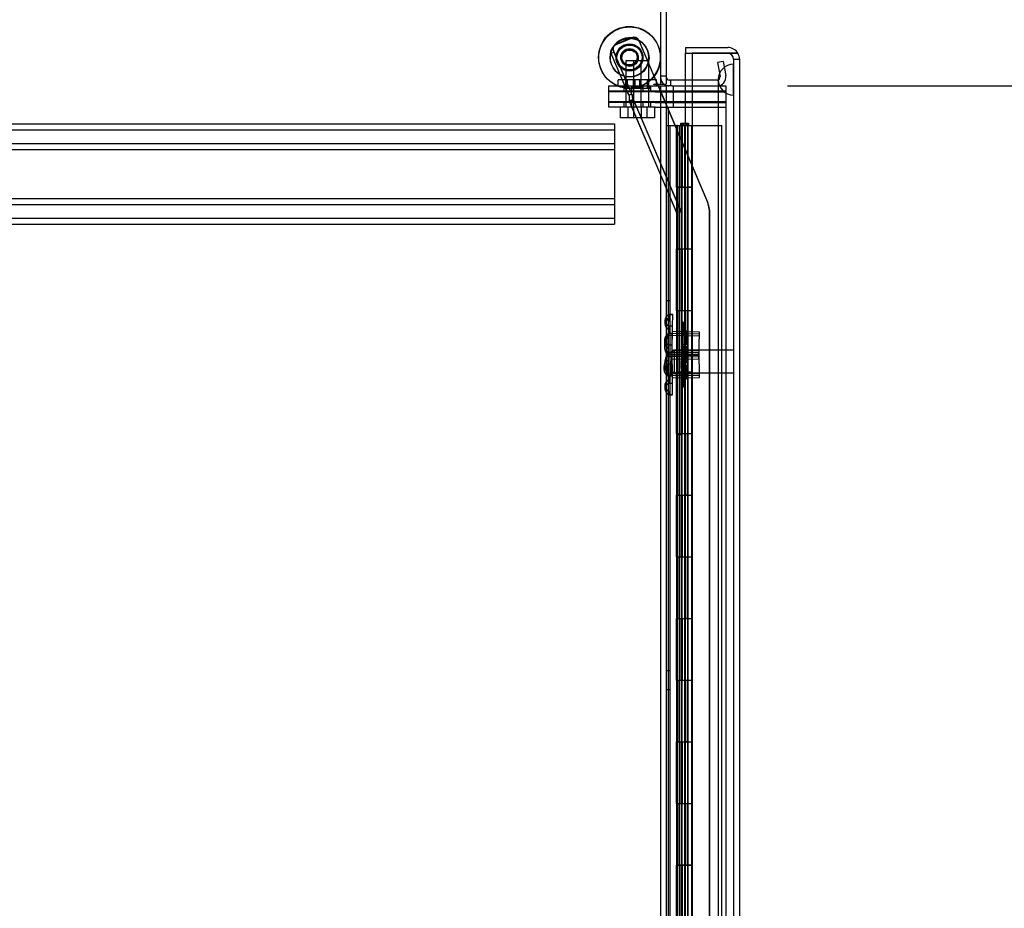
# Model space of a CAD drawing. Header units: inches. Extents: x 1 to 359, y -2 to 239.
# Tile 8 of 103: x 36 to 52, y 124 to 138. Entities that reach past the tile are written whole.
import ezdxf
from ezdxf.enums import TextEntityAlignment as Align
from ezdxf.lldxf.tags import DXFTag

# ---------------------------------------------------------------- set-up
doc = ezdxf.new("R2010")
doc.units = ezdxf.units.IN
doc.header["$MEASUREMENT"] = 0
for name, color, linetype in [('COM53964-2', 7, 'Continuous'), ('COM54746-60', 7, 'Continuous'), ('COM70098', 7, 'Continuous'), ('COM70220', 7, 'Continuous'), ('COM70739-9', 7, 'Continuous'), ('COM70839-3', 7, 'Continuous'), ('COM71195-8', 7, 'Continuous'), ('COM71197-1', 7, 'Continuous'), ('COM71302-3', 7, 'Continuous'), ('Default', 7, 'Continuous'), ('GSK87756', 7, 'Continuous'), ('NTS18147', 7, 'Continuous'), ('NTS86070', 7, 'Continuous'), ('ROL87452', 7, 'Continuous'), ('RVT17786', 7, 'Continuous'), ('SCC180005', 7, 'Continuous'), ('STD26122', 7, 'Continuous'), ('WAF25376', 7, 'Continuous'), ('WAM30038', 7, 'Continuous')]:
    doc.layers.add(name, color=color, linetype=linetype)
doc.styles.add('SEACAD_Times_New_Roman', font='times.ttf')
tags = doc.linetypes.add('HIDDEN2', pattern=[0.1875, 0.125, -0.0625]).pattern_tags.tags
tags[6:7] = [DXFTag(74, 4), DXFTag(75, 0), DXFTag(340, '0'), DXFTag(46, 0.0), DXFTag(50, 0.0), DXFTag(44, 0.0), DXFTag(45, 0.0)]
tags[4:5] = [DXFTag(74, 4), DXFTag(75, 0), DXFTag(340, '0'), DXFTag(46, 0.0), DXFTag(50, 0.0), DXFTag(44, 0.0), DXFTag(45, 0.0)]
doc.dimstyles.new('HAMMOND_(STH_-_540x360)', dxfattribs={"dimtxt": 2, "dimasz": 2.5, "dimexe": 1, "dimexo": 1, "dimgap": 0.5, "dimtad": 0, "dimtih": 1, "dimtoh": 1, "dimzin": 0, "dimdsep": 46, "dimtxsty": 'SEACAD_Times_New_Roman', "dimblk1": '_SE_FILLED', "dimblk2": '_SE_FILLED', "dimsah": 1, "dimcen": 1, "dimadec": 0, "dimazin": 0, "dimtfac": 0.8, "dimtofl": 0, "dimtmove": 0, "dimatfit": 3, "dimfxl": 1, "dimtolj": 1, "dimtzin": 0, "dimarcsym": 0})

# ---------------------------------------------------------------- blocks, each defined once
blk = doc.blocks.new('SE1')
at = {"layer": 'COM53964-2', "color": 7, "linetype": 'HIDDEN2'}
for p, q in [((23.159, 136.643), (45.534, 136.643)), ((45.534, 136.643), (45.534, 136.505)), ((23.159, 136.548), (45.534, 136.548)), ((45.534, 136.505), (45.534, 135.156)), ((23.159, 136.324), (45.534, 136.324)), ((23.159, 136.229), (45.534, 136.229)), ((23.159, 135.432), (45.534, 135.432)), ((23.159, 135.337), (45.534, 135.337)), ((45.534, 135.156), (45.534, 135.018)), ((23.159, 135.113), (45.534, 135.113)), ((23.159, 135.018), (45.534, 135.018))]:
    blk.add_line(p, q, dxfattribs=at)
at = {"layer": 'COM54746-60', "color": 7, "linetype": 'Continuous'}
for p, q in [((46.377, 136.618), (46.545, 136.618)), ((46.545, 136.618), (46.549, 136.618)), ((46.545, 135.618), (46.545, 136.618)), ((46.549, 136.618), (46.549, 135.618)), ((46.558, 136.618), (46.792, 136.618)), ((46.558, 136.618), (46.558, 135.618)), ((46.613, 136.627), (46.613, 136.653)), ((46.613, 136.653), (46.663, 136.653)), ((46.663, 136.627), (46.613, 136.627)), ((46.625, 136.627), (46.625, 136.618)), ((46.663, 136.653), (46.688, 136.653)), ((46.663, 136.627), (46.688, 136.627)), ((46.688, 136.653), (46.738, 136.653)), ((46.738, 136.627), (46.688, 136.627)), ((46.725, 136.618), (46.725, 136.627)), ((46.738, 136.653), (46.738, 136.627)), ((46.792, 136.618), (46.794, 136.618)), ((46.792, 135.618), (46.792, 136.618)), ((46.545, 135.618), (46.589, 135.618)), ((46.589, 135.618), (46.792, 135.618)), ((46.589, 135.618), (46.792, 135.618)), ((46.589, 134.618), (46.589, 135.618)), ((46.792, 134.618), (46.792, 135.618)), ((46.545, 133.618), (46.545, 134.618)), ((46.545, 134.618), (46.589, 134.618)), ((46.549, 134.618), (46.549, 133.618)), ((46.558, 134.619), (46.792, 134.619)), ((46.558, 134.618), (46.558, 133.618)), ((46.589, 134.618), (46.792, 134.618)), ((46.792, 133.618), (46.792, 134.619)), ((46.545, 133.618), (46.589, 133.618)), ((46.589, 133.618), (46.792, 133.618)), ((46.589, 133.618), (46.792, 133.618)), ((46.589, 132.618), (46.589, 133.618)), ((46.792, 132.618), (46.792, 133.618)), ((46.545, 131.618), (46.545, 132.618)), ((46.545, 132.618), (46.589, 132.618)), ((46.549, 132.618), (46.549, 131.618)), ((46.558, 132.619), (46.792, 132.619)), ((46.558, 132.618), (46.558, 131.618)), ((46.589, 132.618), (46.792, 132.618)), ((46.792, 131.618), (46.792, 132.619)), ((46.545, 131.618), (46.589, 131.618)), ((46.589, 131.618), (46.792, 131.618)), ((46.589, 131.618), (46.792, 131.618)), ((46.589, 130.618), (46.589, 131.618)), ((46.792, 130.618), (46.792, 131.618)), ((46.545, 129.618), (46.545, 130.618)), ((46.545, 130.618), (46.589, 130.618)), ((46.549, 130.618), (46.549, 129.618)), ((46.558, 130.619), (46.792, 130.619)), ((46.558, 130.618), (46.558, 129.618)), ((46.589, 130.618), (46.792, 130.618)), ((46.792, 129.618), (46.792, 130.619)), ((46.545, 129.618), (46.589, 129.618)), ((46.589, 129.618), (46.792, 129.618)), ((46.589, 129.618), (46.792, 129.618)), ((46.589, 128.618), (46.589, 129.618)), ((46.792, 128.618), (46.792, 129.618)), ((46.545, 127.618), (46.545, 128.618)), ((46.545, 128.618), (46.589, 128.618)), ((46.549, 128.618), (46.549, 127.618)), ((46.558, 128.619), (46.792, 128.619)), ((46.558, 128.618), (46.558, 127.618)), ((46.589, 128.618), (46.792, 128.618)), ((46.792, 127.618), (46.792, 128.619)), ((46.545, 127.618), (46.589, 127.618)), ((46.589, 127.618), (46.792, 127.618)), ((46.589, 127.618), (46.792, 127.618)), ((46.589, 126.618), (46.589, 127.618)), ((46.792, 126.618), (46.792, 127.618)), ((46.545, 125.618), (46.545, 126.618)), ((46.545, 126.618), (46.589, 126.618)), ((46.549, 126.618), (46.549, 125.618)), ((46.558, 126.619), (46.792, 126.619)), ((46.558, 126.618), (46.558, 125.618)), ((46.589, 126.618), (46.792, 126.618)), ((46.792, 125.618), (46.792, 126.619)), ((46.545, 125.618), (46.589, 125.618)), ((46.589, 125.618), (46.792, 125.618)), ((46.589, 125.618), (46.792, 125.618)), ((46.589, 124.618), (46.589, 125.618)), ((46.792, 124.618), (46.792, 125.618)), ((46.545, 123.618), (46.545, 124.618)), ((46.545, 124.618), (46.589, 124.618)), ((46.549, 124.618), (46.549, 123.618)), ((46.558, 124.619), (46.792, 124.619)), ((46.558, 124.618), (46.558, 123.618)), ((46.589, 124.618), (46.792, 124.618)), ((46.792, 123.618), (46.792, 124.619))]:
    blk.add_line(p, q, dxfattribs=at)
at = {"layer": 'COM54746-60', "color": 7, "linetype": 'HIDDEN2'}
for p, q in [((46.439, 76.618), (46.439, 136.618)), ((46.54, 136.618), (46.54, 135.618)), ((46.558, 136.618), (46.549, 136.618)), ((46.589, 136.618), (46.589, 135.618)), ((46.62, 136.618), (46.62, 135.618)), ((46.625, 136.618), (46.625, 77.618)), ((46.634, 136.618), (46.634, 135.618)), ((46.675, 136.618), (46.675, 135.618)), ((46.68, 135.618), (46.68, 136.618)), ((46.686, 135.618), (46.686, 136.618)), ((46.725, 77.618), (46.725, 136.618)), ((46.73, 135.618), (46.73, 136.618)), ((46.794, 136.618), (47.28, 136.618)), ((47.28, 76.618), (47.28, 136.618)), ((46.54, 135.618), (46.54, 134.618)), ((46.54, 135.618), (46.545, 135.618)), ((46.545, 135.618), (46.545, 134.618)), ((46.549, 134.618), (46.549, 135.618)), ((46.686, 135.618), (46.558, 135.618)), ((46.558, 135.618), (46.558, 134.619)), ((46.62, 135.618), (46.62, 134.619)), ((46.634, 134.618), (46.634, 135.618)), ((46.675, 134.618), (46.675, 135.618)), ((46.68, 135.618), (46.68, 134.619)), ((46.686, 135.618), (46.686, 134.619)), ((46.686, 135.618), (46.73, 135.618)), ((46.792, 135.618), (46.73, 135.618)), ((46.73, 134.618), (46.73, 135.618)), ((46.54, 134.618), (46.545, 134.618)), ((46.54, 134.618), (46.54, 133.618)), ((46.558, 134.619), (46.558, 134.618)), ((46.558, 134.617), (46.686, 134.617)), ((46.589, 134.618), (46.589, 133.618)), ((46.62, 134.619), (46.62, 133.618)), ((46.634, 134.618), (46.634, 133.618)), ((46.675, 134.618), (46.675, 133.618)), ((46.68, 133.618), (46.68, 134.619)), ((46.686, 133.618), (46.686, 134.619)), ((46.73, 134.617), (46.686, 134.617)), ((46.73, 133.618), (46.73, 134.619)), ((46.73, 134.617), (46.792, 134.617)), ((46.439, 133.77), (46.377, 133.77)), ((46.54, 133.618), (46.54, 132.618)), ((46.54, 133.618), (46.545, 133.618)), ((46.545, 133.618), (46.545, 132.618)), ((46.549, 132.618), (46.549, 133.618)), ((46.558, 133.618), (46.558, 132.619)), ((46.62, 133.618), (46.62, 132.619)), ((46.634, 132.618), (46.634, 133.618)), ((46.675, 132.618), (46.675, 133.618)), ((46.68, 133.618), (46.68, 132.619)), ((46.686, 133.618), (46.686, 132.619)), ((46.73, 132.618), (46.73, 133.618)), ((46.377, 133.466), (46.439, 133.466)), ((46.54, 132.618), (46.545, 132.618)), ((46.54, 132.618), (46.54, 131.618)), ((46.558, 132.619), (46.558, 132.618)), ((46.558, 132.617), (46.686, 132.617)), ((46.589, 132.618), (46.589, 131.618)), ((46.62, 132.619), (46.62, 131.618)), ((46.634, 132.618), (46.634, 131.618)), ((46.675, 132.618), (46.675, 131.618)), ((46.68, 131.618), (46.68, 132.619)), ((46.686, 131.618), (46.686, 132.619)), ((46.73, 132.617), (46.686, 132.617)), ((46.73, 131.618), (46.73, 132.619)), ((46.73, 132.617), (46.792, 132.617)), ((46.54, 131.618), (46.54, 130.618)), ((46.54, 131.618), (46.545, 131.618)), ((46.545, 131.618), (46.545, 130.618)), ((46.549, 130.618), (46.549, 131.618)), ((46.558, 131.618), (46.558, 130.619)), ((46.62, 131.618), (46.62, 130.619)), ((46.634, 130.618), (46.634, 131.618)), ((46.675, 130.618), (46.675, 131.618)), ((46.68, 131.618), (46.68, 130.619)), ((46.686, 131.618), (46.686, 130.619)), ((46.73, 130.618), (46.73, 131.618)), ((46.54, 130.618), (46.545, 130.618)), ((46.54, 130.618), (46.54, 129.618)), ((46.558, 130.619), (46.558, 130.618)), ((46.558, 130.617), (46.686, 130.617)), ((46.589, 130.618), (46.589, 129.618)), ((46.62, 130.619), (46.62, 129.618)), ((46.634, 130.618), (46.634, 129.618)), ((46.675, 130.618), (46.675, 129.618)), ((46.68, 129.618), (46.68, 130.619)), ((46.686, 129.618), (46.686, 130.619)), ((46.73, 130.617), (46.686, 130.617)), ((46.73, 129.618), (46.73, 130.619)), ((46.73, 130.617), (46.792, 130.617)), ((46.54, 129.618), (46.54, 128.618)), ((46.54, 129.618), (46.545, 129.618)), ((46.545, 129.618), (46.545, 128.618)), ((46.549, 128.618), (46.549, 129.618)), ((46.558, 129.618), (46.558, 128.619)), ((46.62, 129.618), (46.62, 128.619)), ((46.634, 128.618), (46.634, 129.618)), ((46.675, 128.618), (46.675, 129.618)), ((46.68, 129.618), (46.68, 128.619)), ((46.686, 129.618), (46.686, 128.619)), ((46.73, 128.618), (46.73, 129.618)), ((46.54, 128.618), (46.545, 128.618)), ((46.54, 128.618), (46.54, 127.618)), ((46.558, 128.619), (46.558, 128.618)), ((46.558, 128.617), (46.686, 128.617)), ((46.589, 128.618), (46.589, 127.618)), ((46.62, 128.619), (46.62, 127.618)), ((46.634, 128.618), (46.634, 127.618)), ((46.675, 128.618), (46.675, 127.618)), ((46.68, 127.618), (46.68, 128.619)), ((46.686, 127.618), (46.686, 128.619)), ((46.73, 128.617), (46.686, 128.617)), ((46.73, 127.618), (46.73, 128.619)), ((46.73, 128.617), (46.792, 128.617)), ((46.439, 127.77), (46.377, 127.77)), ((46.54, 127.618), (46.54, 126.618)), ((46.54, 127.618), (46.545, 127.618)), ((46.545, 127.618), (46.545, 126.618)), ((46.549, 126.618), (46.549, 127.618)), ((46.558, 127.618), (46.558, 126.619)), ((46.62, 127.618), (46.62, 126.619)), ((46.634, 126.618), (46.634, 127.618)), ((46.675, 126.618), (46.675, 127.618)), ((46.68, 127.618), (46.68, 126.619)), ((46.686, 127.618), (46.686, 126.619)), ((46.73, 126.618), (46.73, 127.618)), ((46.377, 127.466), (46.439, 127.466)), ((46.54, 126.618), (46.545, 126.618)), ((46.54, 126.618), (46.54, 125.618)), ((46.558, 126.619), (46.558, 126.618)), ((46.558, 126.617), (46.686, 126.617)), ((46.589, 126.618), (46.589, 125.618)), ((46.62, 126.619), (46.62, 125.618)), ((46.634, 126.618), (46.634, 125.618)), ((46.675, 126.618), (46.675, 125.618)), ((46.68, 125.618), (46.68, 126.619)), ((46.686, 125.618), (46.686, 126.619)), ((46.73, 126.617), (46.686, 126.617)), ((46.73, 125.618), (46.73, 126.619)), ((46.73, 126.617), (46.792, 126.617)), ((46.54, 125.618), (46.54, 124.618)), ((46.54, 125.618), (46.545, 125.618)), ((46.545, 125.618), (46.545, 124.618)), ((46.549, 124.618), (46.549, 125.618)), ((46.558, 125.618), (46.558, 124.619)), ((46.62, 125.618), (46.62, 124.619)), ((46.634, 124.618), (46.634, 125.618)), ((46.675, 124.618), (46.675, 125.618)), ((46.68, 125.618), (46.68, 124.619)), ((46.686, 125.618), (46.686, 124.619)), ((46.73, 124.618), (46.73, 125.618)), ((46.54, 124.618), (46.545, 124.618)), ((46.54, 124.618), (46.54, 123.618)), ((46.558, 124.619), (46.558, 124.618)), ((46.558, 124.617), (46.686, 124.617)), ((46.589, 124.618), (46.589, 123.618)), ((46.62, 124.619), (46.62, 123.618)), ((46.634, 124.618), (46.634, 123.618)), ((46.675, 124.618), (46.675, 123.618)), ((46.68, 123.618), (46.68, 124.619)), ((46.686, 123.618), (46.686, 124.619)), ((46.73, 124.617), (46.686, 124.617)), ((46.73, 123.618), (46.73, 124.619)), ((46.73, 124.617), (46.792, 124.617))]:
    blk.add_line(p, q, dxfattribs=at)
at = {"layer": 'COM70098', "color": 7, "linetype": 'HIDDEN2'}
for p, q in [((45.445, 137.164), (45.445, 137.259)), ((45.445, 137.259), (46.195, 137.259)), ((45.688, 137.259), (45.688, 137.164)), ((45.813, 137.259), (45.813, 137.164)), ((46, 137.164), (46, 137.259)), ((46.125, 137.164), (46.125, 137.259)), ((46.487, 137.259), (46.487, 137.164)), ((46.195, 137.164), (45.445, 137.164)), ((46.195, 137.164), (47.344, 137.164)), ((45.445, 136.914), (45.445, 137.009)), ((45.445, 137.009), (46.195, 137.009)), ((46.195, 136.914), (45.445, 136.914)), ((45.688, 137.009), (45.688, 136.914)), ((45.813, 137.009), (45.813, 136.914)), ((46, 136.914), (46, 137.009)), ((46.125, 136.914), (46.125, 137.009)), ((46.195, 137.009), (47.344, 137.009)), ((46.195, 136.914), (47.344, 136.914)), ((46.487, 137.009), (46.487, 136.914))]:
    blk.add_line(p, q, dxfattribs=at)
at = {"layer": 'COM70220', "color": 7, "linetype": 'HIDDEN2'}
for p, q in [((47.465, 137.362), (47.467, 137.611)), ((47.467, 137.611), (47.467, 137.112)), ((47.467, 137.611), (47.468, 137.611)), ((47.468, 137.611), (47.468, 137.112)), ((47.219, 137.362), (47.219, 137.112)), ((47.465, 137.362), (47.465, 137.112)), ((47.467, 137.113), (47.465, 137.362)), ((47.219, 137.112), (47.219, 76.052)), ((47.465, 137.112), (47.465, 76.052)), ((47.468, 137.113), (47.467, 137.113)), ((47.467, 137.112), (47.467, 76.052)), ((47.468, 137.112), (47.468, 76.052))]:
    blk.add_line(p, q, dxfattribs=at)
blk.add_arc((47.469, 137.362), 0.25, 90, 270, dxfattribs=at)
at = {"layer": 'COM70739-9', "color": 7, "linetype": 'HIDDEN2'}
blk.add_line((46.407, 136.914), (46.407, 76.294), dxfattribs=at)
at = {"layer": 'COM70839-3', "color": 7, "linetype": 'HIDDEN2'}
for p, q in [((45.56, 137.937), (45.807, 138.042)), ((45.563, 137.93), (45.81, 138.034)), ((47.035, 135.404), (45.938, 137.989)), ((46.235, 137.289), (45.941, 137.981)), ((45.767, 137.116), (45.479, 137.794)), ((45.529, 137.806), (45.482, 137.787)), ((45.77, 137.108), (45.482, 137.787)), ((45.813, 137.135), (45.525, 137.814)), ((45.817, 137.128), (45.529, 137.806)), ((47.039, 135.396), (46.248, 137.259)), ((45.817, 137.128), (45.77, 137.108)), ((45.836, 137.054), (46.613, 135.224)), ((45.77, 137.025), (46.546, 135.196)), ((45.773, 137.018), (45.84, 137.046)), ((45.773, 137.018), (46.55, 135.189)), ((45.779, 137.003), (45.846, 137.032)), ((45.84, 137.046), (46.616, 135.217)), ((46.549, 135.182), (46.549, 107.28)), ((46.553, 135.175), (46.553, 107.272)), ((46.621, 135.182), (46.621, 107.28)), ((46.625, 135.175), (46.625, 107.272)), ((47.08, 109.54), (47.08, 135.182)), ((47.084, 109.533), (47.084, 135.175)), ((46.621, 134.613), (46.549, 134.613)), ((46.625, 134.606), (46.553, 134.606)), ((46.549, 131.613), (46.621, 131.613)), ((46.553, 131.606), (46.625, 131.606))]:
    blk.add_line(p, q, dxfattribs=at)
at = {"layer": 'COM70839-3', "color": 7, "linetype": 'Continuous'}
blk.add_line((46.248, 137.259), (46.235, 137.289), dxfattribs=at)
at = {"layer": 'COM70839-3', "color": 7, "linetype": 'HIDDEN2'}
blk.add_circle((45.782, 137.717), 0.129, dxfattribs=at)
for centre, radius, start, end in [((45.846, 137.95), 0.1, 23, 113), ((45.849, 137.942), 0.1, 23, 113), ((45.63, 137.869), 0.119, 164.6772, 207.7249), ((45.634, 137.862), 0.119, 164.677, 207.725), ((45.599, 137.845), 0.1, 113, 146.4013), ((45.603, 137.838), 0.1, 113, 146.4013), ((45.779, 137.725), 0.129, 0, 227.704), ((45.779, 137.725), 0.129, 354.916, 0), ((46.513, 135.182), 0.567, 0, 23), ((46.517, 135.175), 0.567, 0, 23), ((46.513, 135.182), 0.036, 0, 23), ((46.517, 135.175), 0.036, 0, 23), ((46.513, 135.182), 0.108, 0, 23), ((46.517, 135.175), 0.108, 0, 23)]:
    blk.add_arc(centre, radius, start, end, dxfattribs=at)
for points, knots in [([(45.482, 137.787), (45.482, 137.788), (45.481, 137.789), (45.481, 137.79), (45.481, 137.791), (45.48, 137.792), (45.48, 137.792), (45.479, 137.794), (45.479, 137.796), (45.477, 137.802), (45.477, 137.806), (45.476, 137.819), (45.477, 137.828), (45.483, 137.846), (45.487, 137.855), (45.497, 137.87), (45.501, 137.875), (45.506, 137.88), (45.507, 137.881), (45.51, 137.884), (45.511, 137.885), (45.513, 137.887), (45.513, 137.887), (45.514, 137.888), (45.514, 137.888), (45.515, 137.889), (45.515, 137.889), (45.516, 137.89), (45.517, 137.891), (45.519, 137.893)], [0, 0, 0, 0, 0.03125, 0.03125, 0.046875, 0.046875, 0.0625, 0.0625, 0.125, 0.125, 0.25, 0.25, 0.5, 0.5, 0.75, 0.75, 0.875, 0.875, 0.90625, 0.90625, 0.9375, 0.9375, 0.953125, 0.953125, 0.960938, 0.960938, 0.96875, 0.96875, 1, 1, 1, 1]), ([(45.77, 137.108), (45.771, 137.106), (45.772, 137.102), (45.774, 137.096), (45.775, 137.09), (45.777, 137.077), (45.776, 137.061), (45.774, 137.048), (45.773, 137.04), (45.772, 137.034), (45.772, 137.028), (45.772, 137.022), (45.773, 137.019), (45.773, 137.018)], [0, 0, 0, 0, 0.049102, 0.098523, 0.149018, 0.200844, 0.426475, 0.554365, 0.622319, 0.692911, 0.79099, 0.893216, 1, 1, 1, 1]), ([(45.836, 137.054), (45.836, 137.054), (45.836, 137.054), (45.836, 137.055), (45.836, 137.055), (45.836, 137.055), (45.836, 137.055), (45.835, 137.056), (45.835, 137.056), (45.834, 137.058), (45.834, 137.059), (45.833, 137.063), (45.832, 137.066), (45.83, 137.075), (45.829, 137.082), (45.824, 137.104), (45.82, 137.12), (45.813, 137.135)], [0, 0, 0, 0, 0.015625, 0.015625, 0.023438, 0.023438, 0.03125, 0.03125, 0.0625, 0.0625, 0.125, 0.125, 0.25, 0.25, 0.5, 0.5, 1, 1, 1, 1]), ([(45.817, 137.128), (45.817, 137.127), (45.818, 137.125), (45.818, 137.124), (45.818, 137.124), (45.819, 137.123), (45.819, 137.123), (45.82, 137.12), (45.82, 137.118), (45.823, 137.112), (45.824, 137.108), (45.827, 137.097), (45.829, 137.089), (45.834, 137.067), (45.836, 137.054), (45.84, 137.046)], [0, 0, 0, 0, 0.03125, 0.03125, 0.046875, 0.046875, 0.0625, 0.0625, 0.125, 0.125, 0.25, 0.25, 0.5, 0.5, 1, 1, 1, 1])]:
    blk.add_open_spline(points, degree=3, knots=knots, dxfattribs=at)
at = {"layer": 'COM71195-8', "color": 7, "linetype": 'Continuous'}
for p, q in [((46.689, 137.884), (46.689, 137.789)), ((46.689, 137.884), (47.374, 137.884)), ((46.689, 137.789), (47.374, 137.789)), ((46.689, 137.354), (46.689, 137.789)), ((46.689, 137.789), (46.794, 137.789)), ((47.374, 137.789), (46.794, 137.789)), ((46.794, 137.789), (46.794, 75.447)), ((47.539, 137.789), (47.374, 137.789)), ((47.374, 137.789), (47.539, 137.789)), ((47.564, 137.694), (47.564, 75.542))]:
    blk.add_line(p, q, dxfattribs=at)
at = {"layer": 'COM71195-8', "color": 7, "linetype": 'HIDDEN2'}
for p, q in [((47.469, 137.694), (47.469, 75.542)), ((47.469, 137.694), (47.564, 137.694)), ((46.689, 75.854), (46.689, 137.354))]:
    blk.add_line(p, q, dxfattribs=at)
at = {"layer": 'COM71195-8', "color": 7, "linetype": 'Continuous'}
for start, end in [(30, 90), (0, 30)]:
    blk.add_arc((47.374, 137.694), 0.19, start, end, dxfattribs=at)
at = {"layer": 'COM71195-8', "color": 7, "linetype": 'HIDDEN2'}
blk.add_arc((47.374, 137.694), 0.095, 0, 90, dxfattribs=at)
blk.add_ellipse((47.374, 137.694), major_axis=(-0.095, 0), ratio=0.999171, start_param=3.141593, end_param=4.712389, dxfattribs=at)
at = {"layer": 'COM71195-8', "color": 7, "linetype": 'Continuous'}
blk.add_ellipse((47.374, 137.694), major_axis=(-0.19, 0), ratio=0.999171, start_param=3.141593, end_param=3.665191, dxfattribs=at)
at = {"layer": 'COM71197-1', "color": 7, "linetype": 'Continuous'}
for p, q in [((46.282, 140.539), (46.282, 137.289)), ((46.187, 137.289), (46.282, 137.289)), ((46.187, 137.259), (46.377, 137.259)), ((46.377, 137.259), (46.377, 75.949)), ((46.472, 137.259), (46.377, 137.259)), ((46.472, 137.259), (46.794, 137.259))]:
    blk.add_line(p, q, dxfattribs=at)
at = {"layer": 'COM71197-1', "color": 7, "linetype": 'HIDDEN2'}
for p, q in [((46.282, 137.259), (46.282, 75.949)), ((46.794, 137.259), (47.344, 137.259)), ((47.344, 137.259), (47.344, 75.949))]:
    blk.add_line(p, q, dxfattribs=at)
at = {"layer": 'COM71197-1', "color": 7, "linetype": 'Continuous'}
blk.add_arc((46.187, 137.274), 0.015, 90, 270, dxfattribs=at)
at = {"layer": 'COM71302-3', "color": 7, "linetype": 'Continuous'}
for p, q in [((46.377, 140.491), (46.377, 137.289)), ((46.282, 137.289), (46.377, 137.289)), ((46.794, 137.354), (46.425, 137.354))]:
    blk.add_line(p, q, dxfattribs=at)
at = {"layer": 'COM71302-3', "color": 7, "linetype": 'HIDDEN2'}
for p, q in [((47.302, 137.655), (47.208, 137.639)), ((47.208, 137.639), (47.249, 137.41)), ((47.302, 137.655), (47.342, 137.427)), ((46.377, 137.417), (46.282, 137.417)), ((46.444, 137.354), (46.444, 137.259)), ((47.201, 137.354), (46.794, 137.354))]:
    blk.add_line(p, q, dxfattribs=at)
for centre, radius, start, end in [((46.425, 137.402), 0.143, 180, 232.2051), ((47.201, 137.402), 0.143, 270, 10), ((47.201, 137.402), 0.048, 270, 10)]:
    blk.add_arc(centre, radius, start, end, dxfattribs=at)
at = {"layer": 'COM71302-3', "color": 7, "linetype": 'Continuous'}
for radius, start in [(0.048, 180), (0.143, 232.2051)]:
    blk.add_arc((46.425, 137.402), radius, start, 270, dxfattribs=at)
at = {"layer": 'GSK87756', "color": 7, "linetype": 'HIDDEN2'}
for p, q in [((45.445, 136.992), (45.445, 137.18)), ((45.445, 137.18), (46.195, 137.18)), ((45.719, 137.18), (45.719, 136.992)), ((45.844, 137.18), (45.844, 136.992)), ((45.969, 136.992), (45.969, 137.18)), ((46.094, 136.992), (46.094, 137.18)), ((46.195, 137.18), (47.344, 137.18)), ((46.487, 137.18), (46.487, 136.992)), ((46.195, 136.992), (45.445, 136.992)), ((46.195, 136.992), (47.344, 136.992))]:
    blk.add_line(p, q, dxfattribs=at)
at = {"layer": 'NTS18147', "color": 7, "linetype": 'HIDDEN2'}
for p, q in [((46.418, 133.495), (46.419, 133.55)), ((46.419, 133.55), (46.419, 133.554)), ((46.482, 133.553), (46.419, 133.554)), ((46.419, 133.55), (46.482, 133.548)), ((46.478, 133.36), (46.482, 133.548)), ((46.482, 133.548), (46.482, 133.553)), ((46.355, 133.457), (46.354, 133.402)), ((46.415, 133.361), (46.418, 133.495)), ((46.404, 132.866), (46.412, 133.243)), ((46.472, 133.245), (46.409, 133.244)), ((46.409, 133.244), (46.409, 133.24)), ((46.409, 133.24), (46.472, 133.24)), ((46.409, 133.185), (46.409, 133.24)), ((46.415, 133.361), (46.412, 133.243)), ((46.412, 133.243), (46.475, 133.242)), ((46.913, 133.231), (46.412, 133.242)), ((46.478, 133.36), (46.415, 133.361)), ((46.467, 132.864), (46.475, 133.242)), ((46.472, 133.24), (46.472, 133.245)), ((46.473, 133.051), (46.472, 133.24)), ((46.475, 133.242), (46.478, 133.36)), ((46.913, 133.263), (46.476, 133.273)), ((46.904, 132.824), (46.913, 133.263)), ((46.347, 133.145), (46.348, 133.09)), ((46.41, 133.051), (46.409, 133.185)), ((46.912, 133.2), (46.412, 133.211)), ((46.405, 132.898), (46.905, 132.887)), ((46.41, 133.051), (46.41, 132.933)), ((46.473, 133.051), (46.41, 133.051)), ((46.911, 132.935), (46.41, 132.932)), ((46.41, 132.933), (46.473, 132.933)), ((46.413, 132.556), (46.41, 132.933)), ((46.911, 132.904), (46.411, 132.901)), ((46.473, 132.933), (46.473, 133.051)), ((46.911, 132.967), (46.473, 132.965)), ((46.476, 132.556), (46.473, 132.933)), ((46.913, 132.527), (46.911, 132.967)), ((46.398, 132.614), (46.401, 132.748)), ((46.404, 132.866), (46.401, 132.748)), ((46.401, 132.748), (46.464, 132.747)), ((46.904, 132.856), (46.404, 132.867)), ((46.467, 132.864), (46.404, 132.866)), ((46.46, 132.558), (46.464, 132.747)), ((46.464, 132.747), (46.467, 132.864)), ((46.466, 132.833), (46.904, 132.824)), ((46.339, 132.71), (46.337, 132.655)), ((46.398, 132.614), (46.397, 132.559)), ((46.413, 132.588), (46.913, 132.591)), ((46.397, 132.559), (46.397, 132.555)), ((46.46, 132.558), (46.397, 132.559)), ((46.397, 132.555), (46.46, 132.553)), ((46.913, 132.56), (46.413, 132.557)), ((46.413, 132.556), (46.413, 132.438)), ((46.476, 132.556), (46.413, 132.556)), ((46.413, 132.438), (46.476, 132.438)), ((46.414, 132.304), (46.413, 132.438)), ((46.46, 132.558), (46.46, 132.553)), ((46.476, 132.438), (46.476, 132.556)), ((46.476, 132.525), (46.913, 132.527)), ((46.478, 132.249), (46.476, 132.438)), ((46.352, 132.398), (46.352, 132.343)), ((46.414, 132.304), (46.415, 132.249)), ((46.415, 132.244), (46.415, 132.249)), ((46.478, 132.249), (46.415, 132.249)), ((46.415, 132.244), (46.478, 132.245)), ((46.478, 132.249), (46.478, 132.245))]:
    blk.add_line(p, q, dxfattribs=at)
for centre, start, end in [((46.664, 133.049), 142.3687, 215.1011), ((46.668, 132.746), 143.9714, 216.7038)]:
    blk.add_arc(centre, 0.318, start, end, dxfattribs=at)
for centre, major_axis in [((46.673, 133.45), (0.318, -0.007)), ((46.672, 133.395), (0.318, -0.007)), ((46.666, 133.147), (0.318, 0.002)), ((46.666, 133.092), (0.318, 0.002)), ((46.656, 132.648), (0.318, -0.007)), ((46.657, 132.703), (0.318, -0.007)), ((46.67, 132.399), (0.318, 0.002)), ((46.67, 132.345), (0.318, 0.002))]:
    blk.add_ellipse(centre, major_axis=major_axis, ratio=0.5, start_param=2.506883, end_param=3.776302, dxfattribs=at)
at = {"layer": 'NTS86070', "color": 7, "linetype": 'HIDDEN2'}
for p, q in [((45.719, 137.359), (45.594, 137.359)), ((45.594, 137.259), (45.594, 137.359)), ((45.698, 137.259), (45.698, 137.229)), ((45.833, 137.219), (45.708, 137.219)), ((46.219, 137.359), (45.719, 137.359)), ((45.719, 137.259), (45.719, 137.359)), ((45.719, 137.219), (45.719, 137.359)), ((45.744, 137.359), (45.744, 137.219)), ((45.823, 137.259), (45.823, 137.229)), ((46.106, 137.219), (45.833, 137.219)), ((45.844, 137.219), (45.844, 137.359)), ((45.869, 137.359), (45.869, 137.219)), ((45.945, 137.219), (45.945, 137.359)), ((45.969, 137.219), (45.969, 137.359)), ((45.991, 137.229), (45.991, 137.259)), ((46.07, 137.219), (46.07, 137.359)), ((46.094, 137.219), (46.094, 137.359)), ((46.094, 137.259), (46.094, 137.359)), ((46.116, 137.229), (46.116, 137.259)), ((46.219, 137.259), (46.219, 137.359))]:
    blk.add_line(p, q, dxfattribs=at)
for centre, start, end in [((45.708, 137.229), 180, 270), ((45.833, 137.229), 180, 270), ((45.981, 137.229), 270, 0), ((46.106, 137.229), 270, 0)]:
    blk.add_arc(centre, 0.01, start, end, dxfattribs=at)
at = {"layer": 'ROL87452', "color": 7, "linetype": 'HIDDEN2'}
for centre, radius in [((45.779, 137.725), 0.5), ((45.782, 137.717), 0.5), ((45.779, 137.725), 0.206), ((45.782, 137.717), 0.206)]:
    blk.add_circle(centre, radius, dxfattribs=at)
at = {"layer": 'RVT17786', "color": 7, "linetype": 'HIDDEN2'}
for centre, radius in [((45.779, 137.725), 0.217), ((45.782, 137.717), 0.217), ((45.779, 137.725), 0.125), ((45.782, 137.717), 0.125)]:
    blk.add_circle(centre, radius, dxfattribs=at)
at = {"layer": 'SCC180005', "color": 7, "linetype": 'HIDDEN2'}
for p, q in [((45.846, 137.664), (45.721, 137.664)), ((45.721, 137.664), (45.721, 136.914)), ((46.092, 137.664), (45.846, 137.664)), ((45.846, 137.664), (45.846, 136.914)), ((45.967, 136.914), (45.967, 137.664)), ((46.092, 136.914), (46.092, 137.664)), ((45.628, 136.914), (45.628, 136.74)), ((45.753, 136.914), (45.753, 136.74)), ((45.844, 136.914), (45.844, 136.74)), ((45.969, 136.914), (45.969, 136.74)), ((46.06, 136.914), (46.06, 136.74)), ((46.185, 136.914), (46.185, 136.74)), ((45.753, 136.74), (45.628, 136.74)), ((45.969, 136.74), (45.753, 136.74)), ((46.185, 136.74), (45.969, 136.74))]:
    blk.add_line(p, q, dxfattribs=at)
at = {"layer": 'STD26122', "color": 7, "linetype": 'HIDDEN2'}
for p, q in [((46.504, 132.974), (46.469, 132.939)), ((46.469, 132.639), (46.469, 132.939)), ((46.504, 132.974), (46.504, 132.604)), ((47.469, 132.974), (46.504, 132.974)), ((46.469, 132.639), (46.504, 132.604)), ((46.504, 132.604), (47.469, 132.604))]:
    blk.add_line(p, q, dxfattribs=at)
at = {"layer": 'WAF25376', "color": 7, "linetype": 'HIDDEN2'}
for centre, radius in [((45.782, 137.717), 0.315), ((45.779, 137.725), 0.14), ((45.782, 137.717), 0.14)]:
    blk.add_circle(centre, radius, dxfattribs=at)
for start, end in [(0, 147.286), (164.5591, 0)]:
    blk.add_arc((45.779, 137.725), 0.315, start, end, dxfattribs=at)
at = {"layer": 'WAM30038', "color": 7, "linetype": 'HIDDEN2'}
for p, q in [((46.629, 133.425), (46.613, 132.675)), ((46.653, 133.424), (46.629, 133.425)), ((46.653, 133.424), (46.637, 132.674)), ((46.655, 133.256), (46.626, 133.257)), ((46.651, 133.335), (46.627, 133.336)), ((46.696, 133.185), (46.632, 133.227)), ((46.633, 133.252), (46.697, 133.209)), ((46.655, 133.256), (46.655, 133.256)), ((46.668, 133.226), (46.712, 133.197)), ((46.713, 133.222), (46.669, 133.251)), ((46.698, 133.258), (46.697, 133.209)), ((46.697, 133.209), (46.713, 133.222)), ((46.714, 133.276), (46.698, 133.258)), ((46.714, 133.276), (46.713, 133.222)), ((46.622, 133.121), (46.627, 132.371)), ((46.646, 133.121), (46.622, 133.121)), ((46.665, 133.066), (46.628, 133.067)), ((46.646, 133.121), (46.651, 132.371)), ((46.709, 133.065), (46.665, 133.066)), ((46.696, 133.185), (46.693, 133.066)), ((46.712, 133.197), (46.696, 133.185)), ((46.712, 133.197), (46.709, 133.065)), ((46.647, 133.032), (46.623, 133.031)), ((46.653, 132.953), (46.623, 132.953)), ((46.624, 132.872), (46.69, 132.912)), ((46.664, 133.031), (46.628, 133.032)), ((46.63, 132.948), (46.696, 132.907)), ((46.696, 132.907), (46.63, 132.948)), ((46.696, 132.882), (46.63, 132.923)), ((46.63, 132.923), (46.696, 132.882)), ((46.653, 132.953), (46.653, 132.953)), ((46.706, 132.899), (46.66, 132.872)), ((46.664, 133.031), (46.709, 133.03)), ((46.711, 132.92), (46.666, 132.948)), ((46.666, 132.948), (46.711, 132.92)), ((46.667, 132.923), (46.712, 132.895)), ((46.712, 132.895), (46.667, 132.923)), ((46.693, 133.031), (46.69, 132.912)), ((46.69, 132.912), (46.706, 132.899)), ((46.711, 132.974), (46.695, 132.956)), ((46.695, 132.956), (46.696, 132.907)), ((46.696, 132.907), (46.695, 132.956)), ((46.696, 132.907), (46.711, 132.92)), ((46.711, 132.92), (46.696, 132.907)), ((46.709, 133.03), (46.706, 132.899)), ((46.711, 132.974), (46.711, 132.92)), ((46.711, 132.92), (46.711, 132.974)), ((46.615, 132.764), (46.639, 132.764)), ((46.617, 132.843), (46.646, 132.842)), ((46.69, 132.887), (46.624, 132.848)), ((46.668, 132.763), (46.631, 132.763)), ((46.66, 132.847), (46.705, 132.874)), ((46.712, 132.764), (46.668, 132.763)), ((46.69, 132.887), (46.688, 132.838)), ((46.688, 132.838), (46.704, 132.82)), ((46.705, 132.874), (46.69, 132.887)), ((46.712, 132.895), (46.696, 132.882)), ((46.696, 132.882), (46.712, 132.895)), ((46.696, 132.882), (46.696, 132.764)), ((46.696, 132.764), (46.696, 132.882)), ((46.705, 132.874), (46.704, 132.82)), ((46.712, 132.895), (46.712, 132.764)), ((46.712, 132.764), (46.712, 132.895)), ((46.613, 132.675), (46.637, 132.674)), ((46.668, 132.728), (46.632, 132.728)), ((46.633, 132.568), (46.697, 132.61)), ((46.697, 132.61), (46.633, 132.568)), ((46.698, 132.585), (46.633, 132.544)), ((46.633, 132.544), (46.698, 132.585)), ((46.668, 132.728), (46.713, 132.729)), ((46.713, 132.597), (46.669, 132.569)), ((46.669, 132.569), (46.713, 132.597)), ((46.697, 132.729), (46.697, 132.61)), ((46.697, 132.61), (46.697, 132.729)), ((46.697, 132.61), (46.713, 132.597)), ((46.713, 132.597), (46.697, 132.61)), ((46.698, 132.585), (46.698, 132.536)), ((46.714, 132.572), (46.698, 132.585)), ((46.698, 132.536), (46.698, 132.585)), ((46.698, 132.585), (46.714, 132.572)), ((46.713, 132.729), (46.713, 132.597)), ((46.713, 132.597), (46.713, 132.729)), ((46.626, 132.538), (46.655, 132.539)), ((46.626, 132.46), (46.65, 132.46)), ((46.669, 132.544), (46.714, 132.572)), ((46.714, 132.572), (46.669, 132.544)), ((46.698, 132.536), (46.714, 132.518)), ((46.714, 132.572), (46.714, 132.518)), ((46.714, 132.518), (46.714, 132.572)), ((46.627, 132.371), (46.651, 132.371))]:
    blk.add_line(p, q, dxfattribs=at)
for centre, radius, start, end in [((46.663, 133.048), 0.0182, 85.8958, 176.7292), ((46.663, 133.049), 0.0181, 180.5068, 271.8079), ((47.23, 133.655), 0.854, 226.8923, 228.6277), ((47.21, 132.134), 0.85, 130.4408, 132.1842), ((46.667, 132.745), 0.0182, 87.4985, 178.3318), ((46.667, 132.746), 0.0181, 182.1094, 273.4106), ((47.238, 131.846), 0.85, 132.0434, 133.7869), ((47.241, 131.843), 0.854, 132.0475, 133.7828)]:
    blk.add_arc(centre, radius, start, end, dxfattribs=at)
for points, knots in [([(46.698, 133.258), (46.678, 133.277), (46.658, 133.295), (46.639, 133.314), (46.637, 133.315), (46.636, 133.316), (46.634, 133.318)], [0, 0, 0, 0, 0.926871, 0.926871, 0.926871, 1, 1, 1, 1]), ([(46.65, 133.251), (46.65, 133.249), (46.65, 133.247), (46.653, 133.242), (46.654, 133.239), (46.66, 133.233), (46.664, 133.229), (46.668, 133.226)], [0, 0, 0, 0, 0.25, 0.25, 0.5, 0.5, 1, 1, 1, 1]), ([(46.651, 133.335), (46.651, 133.335), (46.652, 133.334), (46.655, 133.332), (46.656, 133.33), (46.662, 133.325), (46.666, 133.321), (46.67, 133.317)], [0, 0, 0, 0, 0.25, 0.25, 0.5, 0.5, 1, 1, 1, 1]), ([(46.669, 133.251), (46.667, 133.252), (46.664, 133.253), (46.66, 133.255), (46.658, 133.256), (46.656, 133.256), (46.656, 133.256), (46.655, 133.256)], [0, 0, 0, 0, 0.25, 0.25, 0.5, 0.5, 0.5626015, 0.5626015, 0.5626015, 0.5626015]), ([(46.67, 133.317), (46.672, 133.315), (46.674, 133.313), (46.676, 133.311), (46.689, 133.3), (46.702, 133.288), (46.714, 133.276)], [0, 0, 0, 0, 0.141448, 0.141448, 0.141448, 1, 1, 1, 1]), ([(46.695, 132.956), (46.675, 132.974), (46.655, 132.992), (46.635, 133.01), (46.633, 133.011), (46.632, 133.013), (46.63, 133.014)], [0, 0, 0, 0, 0.926871, 0.926871, 0.926871, 1, 1, 1, 1]), ([(46.647, 132.948), (46.647, 132.946), (46.648, 132.943), (46.651, 132.938), (46.652, 132.936), (46.658, 132.929), (46.662, 132.926), (46.667, 132.923)], [0, 0, 0, 0, 0.25, 0.25, 0.5, 0.5, 1, 1, 1, 1]), ([(46.666, 132.948), (46.664, 132.949), (46.662, 132.95), (46.658, 132.952), (46.656, 132.953), (46.654, 132.953), (46.653, 132.953), (46.653, 132.953)], [0, 0, 0, 0, 0.25, 0.25, 0.5, 0.5, 0.5626015, 0.5626015, 0.5626015, 0.5626015]), ([(46.666, 133.014), (46.668, 133.012), (46.67, 133.01), (46.672, 133.009), (46.685, 132.997), (46.698, 132.986), (46.711, 132.974)], [0, 0, 0, 0, 0.141448, 0.141448, 0.141448, 1, 1, 1, 1]), ([(46.622, 132.781), (46.624, 132.783), (46.625, 132.784), (46.627, 132.786), (46.647, 132.803), (46.668, 132.821), (46.688, 132.838)], [0, 0, 0, 0, 0.073129, 0.073129, 0.073129, 1, 1, 1, 1]), ([(46.66, 132.872), (46.658, 132.87), (46.656, 132.869), (46.652, 132.865), (46.65, 132.863), (46.646, 132.859), (46.644, 132.857), (46.642, 132.852), (46.641, 132.849), (46.641, 132.847)], [0, 0, 0, 0, 0.25, 0.25, 0.5, 0.5, 0.75, 0.75, 1, 1, 1, 1]), ([(46.646, 132.842), (46.646, 132.842), (46.647, 132.842), (46.651, 132.842), (46.655, 132.844), (46.66, 132.847)], [0.4389304, 0.4389304, 0.4389304, 0.4389304, 0.5, 0.5, 1, 1, 1, 1]), ([(46.704, 132.82), (46.691, 132.809), (46.678, 132.797), (46.665, 132.786), (46.663, 132.784), (46.66, 132.783), (46.658, 132.781)], [0, 0, 0, 0, 0.858552, 0.858552, 0.858552, 1, 1, 1, 1]), ([(46.633, 132.477), (46.635, 132.479), (46.636, 132.48), (46.638, 132.482), (46.658, 132.5), (46.678, 132.518), (46.698, 132.536)], [0, 0, 0, 0, 0.073129, 0.073129, 0.073129, 1, 1, 1, 1]), ([(46.669, 132.569), (46.667, 132.567), (46.664, 132.566), (46.66, 132.562), (46.658, 132.56), (46.655, 132.556), (46.653, 132.553), (46.651, 132.548), (46.65, 132.546), (46.65, 132.544)], [0, 0, 0, 0, 0.25, 0.25, 0.5, 0.5, 0.75, 0.75, 1, 1, 1, 1]), ([(46.655, 132.539), (46.656, 132.539), (46.656, 132.539), (46.66, 132.539), (46.665, 132.541), (46.669, 132.544)], [0.4389304, 0.4389304, 0.4389304, 0.4389304, 0.5, 0.5, 1, 1, 1, 1]), ([(46.714, 132.518), (46.701, 132.506), (46.688, 132.495), (46.676, 132.483), (46.673, 132.481), (46.671, 132.479), (46.669, 132.478)], [0, 0, 0, 0, 0.858552, 0.858552, 0.858552, 1, 1, 1, 1])]:
    blk.add_open_spline(points, degree=3, knots=knots, dxfattribs=at)
blk = doc.blocks.new('DMBLK71')
at = {"layer": 'Default', "linetype": 'Continuous', "transparency": 16777216}
for points in [[(23.63, 152.497), (21.13, 152.08), (23.63, 151.663)], [(45.064, 152.497), (45.064, 151.663), (47.564, 152.08)]]:
    blk.add_hatch(color=7, dxfattribs=at).paths.add_polyline_path(points)
at = {"layer": 'Default', "color": 7, "linetype": 'Continuous', "transparency": 16777216}
for p, q in [((21.13, 138.694), (21.13, 153.08)), ((47.564, 138.694), (47.564, 153.08)), ((21.13, 152.08), (30.235, 152.08)), ((38.459, 152.08), (47.564, 152.08))]:
    blk.add_line(p, q, dxfattribs=at)
at = {"layer": 'Default', "color": 7, "linetype": 'Continuous', "transparency": 16777216, "style": 'SEACAD_Times_New_Roman'}
blk.add_text('26.43', height=2, dxfattribs=at).set_placement((30.935, 153.08), align=Align.TOP_LEFT)
blk = doc.blocks.new('_SE_FILLED')
at = {"color": 0}
blk.add_line((0, 0), (-1, 0), dxfattribs=at)
blk.add_solid([(0, 0), (-1, -0.1665), (-1, 0.1665), (0, 0)], dxfattribs=at)
blk = doc.blocks.new('DMBLK75')
at = {"layer": 'Default', "linetype": 'Continuous', "transparency": 16777216}
for points in [[(61.853, 134.759), (61.436, 137.259), (61.02, 134.759)], [(61.853, 78.449), (61.02, 78.449), (61.436, 75.949)]]:
    blk.add_hatch(color=7, dxfattribs=at).paths.add_polyline_path(points)
at = {"layer": 'Default', "color": 7, "linetype": 'Continuous', "transparency": 16777216}
for p, q in [((48.344, 137.259), (62.436, 137.259)), ((61.436, 137.259), (61.436, 108.304)), ((61.436, 101.904), (61.436, 75.949)), ((47.908, 75.949), (62.436, 75.949))]:
    blk.add_line(p, q, dxfattribs=at)
at = {"layer": 'Default', "color": 7, "linetype": 'Continuous', "transparency": 16777216, "style": 'SEACAD_Times_New_Roman'}
for s, p in [('61.31', (58.024, 107.604)), ('OPENNING', (53.877, 104.604))]:
    blk.add_text(s, height=2, dxfattribs=at).set_placement(p, align=Align.TOP_LEFT)

msp = doc.modelspace()

# ---------------------------------------------------------------- block references
at = {"layer": 'Default'}
msp.add_blockref('SE1', (0, 0), dxfattribs=at)

# ---------------------------------------------------------------- dimensions: what is measured, and where the dimension line sits
at = {"layer": 'Default', "color": 7, "linetype": 'Continuous'}
for base, p1, p2, angle, text, picture, middle, dimtype in [((21.13, 152.08), (21.13, 137.694), (47.564, 137.694), 0, '\\A1;<>', 'DMBLK71', (34.347, 152.08), 161), ((61.436, 75.949), (47.344, 137.259), (46.908, 75.949), 90, '\\A1;<>\\POPENNING', 'DMBLK75', (61.436, 106.604), 160)]:
    dim = msp.add_linear_dim(base=base, p1=p1, p2=p2, angle=angle, text=text, dimstyle='HAMMOND_(STH_-_540x360)', dxfattribs=at)
    dim.commit()
    dim.dimension.update_dxf_attribs({"geometry": picture, "text_midpoint": middle, "dimtype": dimtype})

doc.saveas('drawing.dxf')
